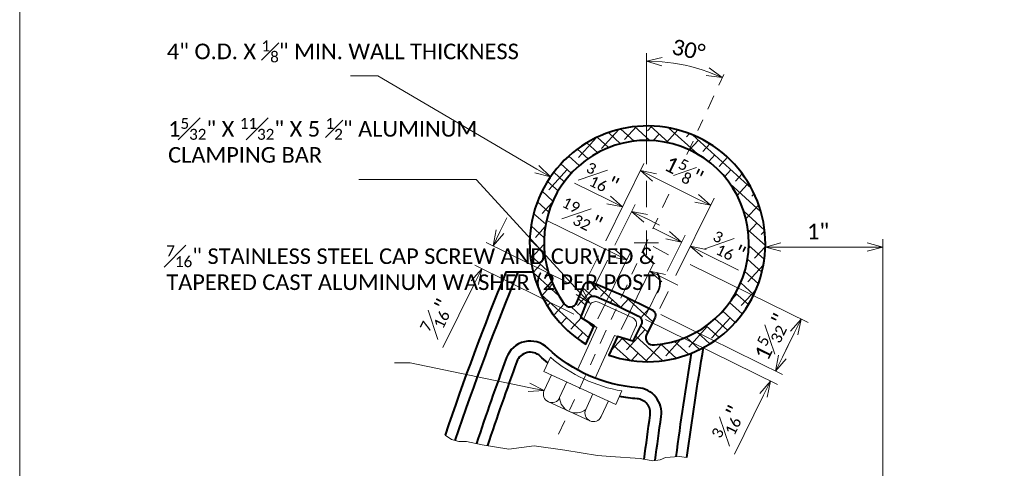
# Model space of a CAD drawing. Extents: x -518 to 31748, y -460528 to 225.
# Tile 2 of 15: x -16.09 to -7.71, y -4.67 to -0.85. Entities that reach past the tile are written whole.
import ezdxf
from ezdxf import colors
from ezdxf.entities.mleader import LeaderData, LeaderLine
from ezdxf.math import Vec2, Vec3

# ---------------------------------------------------------------- set-up
doc = ezdxf.new("R2010")
doc.units = 0
doc.header["$MEASUREMENT"] = 0
doc.linetypes.add('Wisdot4', pattern=[0.28125, 0.125, -0.0625, 0.03125, -0.0625])
for name, color, linetype, lineweight in [('B_ANNO_DIM', 7, 'Continuous', 18), ('B_CNTR', 1, 'Wisdot4', 18), ('B_DETAIL', 7, 'Continuous', 18), ('B_DETAIL_OBJ', 7, 'Continuous', 40), ('B_STEEL_BOLT', 3, 'Continuous', 18)]:
    doc.layers.add(name, color=color, linetype=linetype, lineweight=lineweight)
doc.layers.add('B_ANNO_NOPLOT', color=47, linetype='Continuous', lineweight=18, plot=False)
doc.styles.add('Annotative', font='calibri.ttf', dxfattribs={"height": 0.0625})
doc.styles.get("Standard").update_dxf_attribs({"font": 'calibri.ttf'})
doc.dimstyles.new('Annotative', dxfattribs={"dimscale": 0, "dimtxt": 0.0625, "dimasz": 0.0625, "dimexe": 0.03125, "dimexo": 0.03125, "dimgap": 0.03125, "dimtad": 1, "dimdec": 3, "dimzin": 3, "dimdsep": 46, "dimlunit": 4, "dimtxsty": 'Standard', "dimblk": 'OPEN30', "dimcen": 0.03125, "dimaunit": 1, "dimadec": 0, "dimazin": 3, "dimtfac": 0.75, "dimtdec": 3, "dimtofl": 0, "dimtmove": 0, "dimatfit": 3, "dimldrblk": 'OPEN30', "dimfxl": 1, "dimtfill": 1, "dimfrac": 1, "dimtolj": 1, "dimtzin": 0, "dimarcsym": 0})

# ---------------------------------------------------------------- blocks, each defined once
blk = doc.blocks.new('_Open30')
at = {"color": 0, "linetype": 'ByBlock', "lineweight": -2}
for p, q in [((-1, 0.268), (0, 0)), ((0, 0), (-1, -0.268)), ((0, 0), (-1, 0))]:
    blk.add_line(p, q, dxfattribs=at)
blk = doc.blocks.new('*D135')
at = {"layer": 'B_ANNO_DIM', "color": 0, "lineweight": -2, "transparency": 16777216}
blk.add_line((5.3368, 8.863), (5.3368, 9.8059), dxfattribs=at)
blk.add_arc((5.3368, 8.1921), 1.5473, 70.29127, 85.07335, dxfattribs=at)
at = {"layer": 'Defpoints', "color": 0, "transparency": 16777216}
for p in [(5.9818, 9.5985), (5.3368, 8.7965), (5.3368, 8.0886), (4.5888, 6.5609)]:
    blk.add_point(p, dxfattribs=at)
at = {"layer": 'B_ANNO_DIM', "color": 0, "lineweight": -2, "transparency": 16777216, "xscale": 0.133002, "yscale": 0.133002, "zscale": 0.133002}
for p, rotation in [((5.3368, 9.7394), 177.5366736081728), ((5.9818, 9.5985), 337.8279482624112)]:
    blk.add_blockref('_Open30', p, dxfattribs=dict(at, rotation=rotation))
at = {"layer": 'B_ANNO_DIM', "color": 0, "transparency": 16777216, "insert": (5.6956, 9.8353), "char_height": 0.133, "attachment_point": 5, "rotation": 347.68231, "bg_fill": 3, "box_fill_scale": 1.25, "bg_fill_color": 256, "bg_fill_true_color": 13158600, "bg_fill_transparency": 0}
blk.add_mtext('\\A1;30%%D', dxfattribs=at)
at = {"layer": 'Defpoints', "color": 0, "transparency": 16777216}
blk.add_point((5.7743, 9.6762), dxfattribs=at)
blk = doc.blocks.new('*D143')
at = {"layer": 'B_ANNO_DIM', "color": 0, "lineweight": -2, "transparency": 16777216}
for p, q in [((5.7091, 8.0084), (6.7137, 7.5126)), ((5.4594, 7.5807), (6.4951, 7.0696)), ((6.4943, 7.2183), (6.5952, 7.4228))]:
    blk.add_line(p, q, dxfattribs=at)
at = {"layer": 'Defpoints', "color": 0, "transparency": 16777216}
for p in [(5.6495, 8.0378), (5.3998, 7.6102)]:
    blk.add_point(p, dxfattribs=at)
at = {"layer": 'B_ANNO_DIM', "color": 0, "lineweight": -2, "transparency": 16777216, "xscale": 0.133002, "yscale": 0.133002, "zscale": 0.133002}
for p, rotation in [((6.6541, 7.542), 63.73313028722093), ((6.4355, 7.099), 243.7331302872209)]:
    blk.add_blockref('_Open30', p, dxfattribs=dict(at, rotation=rotation))
at = {"layer": 'B_ANNO_DIM', "color": 0, "transparency": 16777216, "insert": (6.4002, 7.3919), "char_height": 0.133002, "attachment_point": 5, "rotation": 63.73313, "bg_fill": 3, "box_fill_scale": 1.25, "bg_fill_color": 256, "bg_fill_true_color": 13158600, "bg_fill_transparency": 0}
blk.add_mtext('\\A1;1{\\H0.7x;\\S5#32;}"', dxfattribs=at)
at = {"layer": 'Defpoints', "color": 0, "transparency": 16777216}
blk.add_point((6.6541, 7.542), dxfattribs=at)
blk = doc.blocks.new('*D144')
at = {"layer": 'B_ANNO_DIM', "color": 0, "lineweight": -2, "transparency": 16777216}
for p, q in [((5.3292, 7.5384), (6.4528, 6.9838)), ((6.4943, 7.2183), (6.5532, 7.3376)), ((6.3343, 6.894), (6.087, 6.3929))]:
    blk.add_line(p, q, dxfattribs=at)
at = {"layer": 'Defpoints', "color": 0, "transparency": 16777216}
for p in [(5.2695, 7.5678), (6.4355, 7.099), (6.4355, 7.099)]:
    blk.add_point(p, dxfattribs=at)
at = {"layer": 'B_ANNO_DIM', "color": 0, "lineweight": -2, "transparency": 16777216, "xscale": 0.133002, "yscale": 0.133002, "zscale": 0.133002}
for p, rotation in [((6.4355, 7.099), 243.7331302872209), ((6.3932, 7.0133), 63.73313028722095)]:
    blk.add_blockref('_Open30', p, dxfattribs=dict(at, rotation=rotation))
at = {"layer": 'B_ANNO_DIM', "color": 0, "transparency": 16777216, "insert": (6.0361, 6.6555), "char_height": 0.133002, "attachment_point": 5, "rotation": 63.73313, "bg_fill": 3, "box_fill_scale": 1.25, "bg_fill_color": 256, "bg_fill_true_color": 13158600, "bg_fill_transparency": 0}
blk.add_mtext('\\A1;{\\H0.7x;\\S3#16;}"', dxfattribs=at)
blk = doc.blocks.new('*D145')
at = {"layer": 'B_ANNO_DIM', "color": 0, "lineweight": -2, "transparency": 16777216}
for p, q in [((4.0897, 8.2857), (4.1486, 8.405)), ((4.654, 7.8589), (3.9712, 8.1959)), ((4.7175, 7.5854), (3.8751, 8.0011)), ((3.8759, 7.8524), (3.6034, 7.3003))]:
    blk.add_line(p, q, dxfattribs=at)
at = {"layer": 'Defpoints', "color": 0, "transparency": 16777216}
for p in [(4.0309, 8.1664), (4.7136, 7.8295), (4.7771, 7.556)]:
    blk.add_point(p, dxfattribs=at)
at = {"layer": 'B_ANNO_DIM', "color": 0, "lineweight": -2, "transparency": 16777216, "xscale": 0.133002, "yscale": 0.133002, "zscale": 0.133002}
for p, rotation in [((4.0309, 8.1664), 243.7331302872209), ((3.9348, 7.9717), 63.73313028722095)]:
    blk.add_blockref('_Open30', p, dxfattribs=dict(at, rotation=rotation))
at = {"layer": 'B_ANNO_DIM', "color": 0, "transparency": 16777216, "insert": (3.5541, 7.5634), "char_height": 0.133002, "attachment_point": 5, "rotation": 63.73313}
blk.add_mtext('\\A1;{\\H0.7x;\\S7#16;}"', dxfattribs=at)
blk = doc.blocks.new('*D146')
at = {"layer": 'B_ANNO_DIM', "color": 0, "lineweight": -2, "transparency": 16777216}
for p, q in [((4.9913, 8.2088), (5.3157, 8.8662)), ((5.7641, 8.5707), (5.4055, 8.7477)), ((5.5884, 7.9141), (5.9128, 8.5715))]:
    blk.add_line(p, q, dxfattribs=at)
at = {"layer": 'Defpoints', "color": 0, "transparency": 16777216}
for p in [(5.2863, 8.8065), (4.9618, 8.1492), (5.559, 7.8545)]:
    blk.add_point(p, dxfattribs=at)
at = {"layer": 'B_ANNO_DIM', "color": 0, "lineweight": -2, "transparency": 16777216, "xscale": 0.133002, "yscale": 0.133002, "zscale": 0.133002}
for p, rotation in [((5.2863, 8.8065), 153.7331302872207), ((5.8834, 8.5118), 333.7331302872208)]:
    blk.add_blockref('_Open30', p, dxfattribs=dict(at, rotation=rotation))
at = {"layer": 'B_ANNO_DIM', "color": 0, "transparency": 16777216, "insert": (5.6562, 8.8037), "char_height": 0.133002, "attachment_point": 5, "rotation": 333.73313}
blk.add_mtext('\\A1;1{\\H0.7x;\\S5#8;}"', dxfattribs=at)
blk = doc.blocks.new('*D147')
at = {"layer": 'B_ANNO_DIM', "color": 0, "lineweight": -2, "transparency": 16777216}
for p, q in [((5.0501, 8.1056), (4.4832, 8.3854)), ((4.922, 7.5456), (5.1988, 8.1064)), ((5.121, 7.4544), (5.395, 8.0096)), ((5.4848, 7.8911), (5.6041, 7.8322))]:
    blk.add_line(p, q, dxfattribs=at)
at = {"layer": 'Defpoints', "color": 0, "transparency": 16777216}
for p in [(5.1693, 8.0468), (4.8926, 7.486), (5.0916, 7.3948)]:
    blk.add_point(p, dxfattribs=at)
at = {"layer": 'B_ANNO_DIM', "color": 0, "lineweight": -2, "transparency": 16777216, "xscale": 0.133002, "yscale": 0.133002, "zscale": 0.133002}
for p, rotation in [((5.1693, 8.0468), 333.7331302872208), ((5.3655, 7.9499), 153.7331302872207)]:
    blk.add_blockref('_Open30', p, dxfattribs=dict(at, rotation=rotation))
at = {"layer": 'B_ANNO_DIM', "color": 0, "transparency": 16777216, "insert": (4.7786, 8.4201), "char_height": 0.133002, "attachment_point": 5, "rotation": 333.73313, "bg_fill": 3, "box_fill_scale": 1.25, "bg_fill_color": 256, "bg_fill_true_color": 13158600, "bg_fill_transparency": 0}
blk.add_mtext('\\A1;{\\H0.7x;\\S19#32;}"', dxfattribs=at)
blk = doc.blocks.new('*D148')
at = {"layer": 'B_ANNO_DIM', "color": 0, "lineweight": -2, "transparency": 16777216}
for p, q in [((5.0147, 8.5568), (4.7233, 8.7007)), ((5.0685, 8.1707), (5.2406, 8.5195)), ((5.3305, 8.401), (5.4497, 8.3421))]:
    blk.add_line(p, q, dxfattribs=at)
at = {"layer": 'Defpoints', "color": 0, "transparency": 16777216}
for p in [(5.134, 8.498), (5.134, 8.498), (5.0391, 8.1111)]:
    blk.add_point(p, dxfattribs=at)
at = {"layer": 'B_ANNO_DIM', "color": 0, "lineweight": -2, "transparency": 16777216, "xscale": 0.133002, "yscale": 0.133002, "zscale": 0.133002}
for p, rotation in [((5.134, 8.498), 333.7331302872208), ((5.2112, 8.4598), 153.7331302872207)]:
    blk.add_blockref('_Open30', p, dxfattribs=dict(at, rotation=rotation))
blk = doc.blocks.new('*D149')
at = {"layer": 'B_ANNO_DIM', "color": 0, "lineweight": -2, "transparency": 16777216}
for p, q in [((5.5173, 8.2574), (5.398, 8.3163)), ((5.5142, 7.9507), (5.666, 8.2582)), ((5.83, 8.1031), (6.1215, 7.9593))]:
    blk.add_line(p, q, dxfattribs=at)
at = {"layer": 'Defpoints', "color": 0, "transparency": 16777216}
for p in [(5.6366, 8.1986), (5.7108, 8.162), (5.4848, 7.8911)]:
    blk.add_point(p, dxfattribs=at)
at = {"layer": 'B_ANNO_DIM', "color": 0, "lineweight": -2, "transparency": 16777216, "xscale": 0.133002, "yscale": 0.133002, "zscale": 0.133002}
for p, rotation in [((5.6366, 8.1986), 333.7331302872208), ((5.7108, 8.162), 153.7331302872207)]:
    blk.add_blockref('_Open30', p, dxfattribs=dict(at, rotation=rotation))
blk = doc.blocks.new('*D150')
at = {"layer": 'B_ANNO_DIM', "color": 0, "lineweight": -2, "transparency": 16777216}
for p, q in [((7.3497, 5.6784), (7.3497, 8.2221)), ((6.4827, 8.1556), (7.2167, 8.1556))]:
    blk.add_line(p, q, dxfattribs=at)
at = {"layer": 'Defpoints', "color": 0, "transparency": 16777216}
for p in [(6.3497, 8.1556), (7.3497, 8.1556), (7.3497, 5.6119)]:
    blk.add_point(p, dxfattribs=at)
at = {"layer": 'B_ANNO_DIM', "color": 0, "lineweight": -2, "transparency": 16777216, "xscale": 0.133002, "yscale": 0.133002, "zscale": 0.133002, "rotation": 180}
blk.add_blockref('_Open30', (6.3497, 8.1556), dxfattribs=at)
at = {"layer": 'B_ANNO_DIM', "color": 0, "lineweight": -2, "transparency": 16777216, "xscale": 0.133002, "yscale": 0.133002, "zscale": 0.133002}
blk.add_blockref('_Open30', (7.3497, 8.1556), dxfattribs=at)
at = {"layer": 'B_ANNO_DIM', "color": 0, "transparency": 16777216, "insert": (6.7988, 8.2888), "char_height": 0.133, "attachment_point": 5, "bg_fill": 3, "box_fill_scale": 1.25, "bg_fill_color": 256, "bg_fill_true_color": 13158600, "bg_fill_transparency": 0}
blk.add_mtext('\\A1;1"', dxfattribs=at)
blk = doc.blocks.new('*U161')
at = {"layer": 'B_ANNO_NOPLOT', "flags": 128}
blk.add_lwpolyline([(0, 0), (0, 22.3443), (28.722, 22.3443), (28.722, 21.1788), (33.5165, 21.1788), (33.5165, 3.591), (28.0697, 3.591), (28.0697, 0)], close=True, dxfattribs=at)
blk = doc.blocks.new('INS_RAILHALM_BASE')
at = {"layer": 'B_DETAIL'}
h = blk.add_hatch(dxfattribs=at)
h.set_pattern_fill('ANSI38', color=256, scale=0.75, angle=92.69436)
h.set_pattern_definition([(137.69436, (24.74471, 11.85578), (-0.06310175, -0.0693342), []), (227.69436, (24.74471, 11.85578), (-0.0568693, -0.20177016), [0.234375, -0.140625])])
h.paths.add_polyline_path([(4.7771, 7.556), (4.8385, 7.7052, -0.41645), (4.9076, 7.7338), (5.0912, 7.6566), (5.2695, 7.5678, -0.41645), (5.293, 7.4968), (5.22, 7.3529), (5.0916, 7.3948), (5.0164, 7.2356, 18.621412), (4.8221, 7.3276), (4.8926, 7.486)])
h.paths.add_polyline_path([(5.4046, 7.3229, 3.854105), (4.6339, 7.6763, 0.62488), (4.7448, 7.6838), (4.8039, 7.8291, -0.4177), (4.8731, 7.8578), (5.132, 7.7456), (5.385, 7.621, -0.41902), (5.4086, 7.5497), (5.3379, 7.4118, 0.62488)], flags=16)
at = {"layer": 'B_ANNO_DIM'}
for p, q in [((5.3368, 8.2956), (5.3368, 8.0886)), ((5.2333, 8.1921), (5.4403, 8.1921))]:
    blk.add_line(p, q, dxfattribs=at)
at = {"layer": 'B_ANNO_NOPLOT', "flags": 128}
blk.add_lwpolyline([(0, 0), (0, 22.3443), (28.722, 22.3443), (28.722, 21.1788), (33.5165, 21.1788), (33.5165, 3.591), (28.0697, 3.591), (28.0697, 0)], close=True, dxfattribs=at)
at = {"layer": 'B_CNTR'}
for p, q in [((5.6821, 8.945), (6.0247, 9.6916)), ((4.5888, 6.5609), (5.5325, 8.6188))]:
    blk.add_line(p, q, dxfattribs=at)
at = {"layer": 'B_DETAIL', "flags": 128}
blk.add_lwpolyline([(3.6225, 6.5543), (3.6777, 6.5166), (3.7407, 6.4986), (3.8037, 6.4986), (3.9387, 6.4716), (4.1647, 6.4356), (4.3807, 6.4626), (4.6427, 6.4266), (4.9217, 6.3816), (5.0297, 6.3726), (5.2827, 6.3536), (5.3907, 6.3356), (5.4537, 6.3446), (5.4987, 6.3636), (5.6157, 6.3726), (5.6824, 6.3642)], dxfattribs=at)
at = {"layer": 'B_DETAIL_OBJ', "flags": 128}
for points in [[(5.0912, 7.6566), (5.2695, 7.5678, -0.41645), (5.293, 7.4968), (5.22, 7.3529), (5.0916, 7.3948), (5.0164, 7.2356, 18.621412), (4.8221, 7.3276), (4.8926, 7.486), (4.7771, 7.556), (4.8385, 7.7052, -0.41645), (4.9076, 7.7338), (5.0912, 7.6566)], [(5.132, 7.7456), (5.385, 7.621, -0.41902), (5.4086, 7.5497), (5.3379, 7.4118, 0.62476), (5.4046, 7.3229, 3.854105), (4.6339, 7.6763, 0.62476), (4.7448, 7.6838), (4.8039, 7.8291, -0.4177), (4.8731, 7.8578), (5.132, 7.7456)], [(4.3713, 7.9418), (4.1395, 7.941, 0.016122), (3.6225, 6.5543, 0.016122)], [(5.412, 6.3386, -0.004056), (5.4624, 6.7119, 0.436495), (5.2631, 6.958, -0.175677), (4.4971, 7.2952, 0.539691), (4.1454, 7.2139, 0.00857), (3.8891, 6.4815, 0.00857)], [(5.6824, 6.3642, -0.010342), (5.8237, 7.3006)], [(4.4969, 7.1686, -0.016528), (4.4318, 7.2268, 0.539691), (4.2341, 7.1811, 0.008421), (3.9831, 6.4645)], [(5.3178, 6.3477, -0.004087), (5.3688, 6.7253, 0.436495), (5.2568, 6.8636, -0.028623), (5.1067, 6.8823, -0.028623)]]:
    blk.add_lwpolyline(points, format="xyb", dxfattribs=at)
at = {"layer": 'B_DETAIL_OBJ'}
for centre, radius, start, end in [((25.38, -0.7674), 22.8618, 157.60737, 161.44312), ((28.3861, 3.4171), 22.9888, 170.39829, 172.61899)]:
    blk.add_arc(centre, radius, start, end, dxfattribs=at)
at = {"layer": 'B_STEEL_BOLT'}
blk.add_line((4.4661, 6.9341), (4.5274, 7.0676), dxfattribs=at)
at = {"layer": 'B_ANNO_DIM', "style": 'Annotative'}
blk.add_attdef('DIM1', (21.8175, 21.0046), '', height=0.133, dxfattribs=at)
at = {"layer": 'B_ANNO_DIM'}
dim = blk.add_angular_dim_2l(base=(5.7743, 9.6762), line1=((4.5888, 6.5609), (5.9818, 9.5985)), line2=((5.3368, 8.7965), (5.3368, 8.0886)), text='30%%D', dimstyle='Annotative', dxfattribs=at)
dim.commit()
dim.dimension.update_dxf_attribs({"geometry": '*D135', "text_midpoint": (5.6956, 9.8353)})
at = {"layer": 'B_STEEL_BOLT'}
for p, q in [((4.5981, 6.8735), (4.6594, 7.0071)), ((4.8196, 6.772), (4.8808, 6.9055)), ((4.5018, 6.8376), (4.8559, 6.6751)), ((4.9516, 6.7114), (5.0128, 6.845))]:
    blk.add_line(p, q, dxfattribs=at)
at = {"layer": 'B_STEEL_BOLT', "flags": 128}
blk.add_lwpolyline([(5.0762, 6.8159), (5.1285, 6.93, -0.134934), (4.519, 7.2168), (4.464, 7.0967), (5.0762, 6.8159)], format="xyb", dxfattribs=at)
at = {"layer": 'B_STEEL_BOLT'}
for centre, radius, start, end in [((4.5321, 6.9038), 0.0726, 155.36462, 335.36462), ((4.7348, 6.8793), 0.1368, 182.41764, 308.3116), ((4.8856, 6.7417), 0.0726, 155.36462, 335.36462)]:
    blk.add_arc(centre, radius, start, end, dxfattribs=at)
at = {"layer": 'B_ANNO_DIM'}
dim = blk.add_linear_dim(base=(4.0309, 8.1664), p1=(4.7771, 7.556), p2=(4.7136, 7.8295), angle=63.73313, text='{\\H0.7x;\\S7#16;}"', dimstyle='Annotative', override={"dimtfill": 0}, dxfattribs=at)
dim.commit()
dim.dimension.update_dxf_attribs({"geometry": '*D145', "text_midpoint": (3.6982, 7.4923), "dimtype": 128})
dim = blk.add_linear_dim(base=(6.6541, 7.542), p1=(5.3998, 7.6102), p2=(5.6495, 8.0378), angle=63.73313, text='1{\\H0.7x;\\S5#32;}"', dimstyle='Annotative', dxfattribs=at)
dim.commit()
dim.dimension.update_dxf_attribs({"geometry": '*D143', "text_midpoint": (6.5448, 7.3205), "dimtype": 128})
ml = blk.add_multileader_mtext('Standard', dxfattribs=at)
ml.set_content('\\A1;4" O.D. X {\\H0.7x;\\S1#8;}" MIN. WALL THICKNESS', color=256, style='Annotative')
ml.set_leader_properties()
ml.set_arrow_properties(name='OPEN30')
ml.build(insert=Vec2(0, 0))
ml.multileader.update_dxf_attribs({"text_right_attachment_type": 3, "dogleg_length": 0.0625, "arrow_head_size": 0.133, "scale": 2.128032})
ctx = ml.context
ctx.base_point, ctx.scale, ctx.char_height, ctx.arrow_head_size, ctx.landing_gap_size, ctx.plane_origin = Vec3(1.187, 9.8476), 2.128032, 0.133002, 0.133, 0.0665, Vec3(4.5646, 8.8783)
ctx.right_attachment = 3
notes = []
notes.append((ctx, [(0, (1, 1, 0), (2.951, 9.6133), (-1, 0), 0.133, [(0, [(4.5189, 8.7527), (3.0496, 9.6133), (3.0496, 9.6133)], 0, [])])]))
ctx.mtext.insert, ctx.mtext.width, ctx.mtext.flow_direction = Vec3(1.2535, 9.9151), 1.626373, 5
for ctx, leaders in notes:
    for number, flags, end, landing, length, lines in leaders:
        leader = LeaderData()
        leader.index, (leader.has_last_leader_line, leader.has_dogleg_vector, leader.attachment_direction) = number, flags
        leader.last_leader_point, leader.dogleg_vector, leader.dogleg_length = Vec3(end), Vec3(landing), length
        for number, points, colour, breaks in lines:
            line = LeaderLine()
            line.index, line.vertices, line.color, line.breaks = number, Vec3.list(points), colors.encode_raw_color(colour), breaks
            leader.lines.append(line)
        ctx.leaders.append(leader)
at = {"layer": 'B_ANNO_DIM', "insert": (5.9342, 8.3003), "char_height": 0.133002, "width": 1.828172, "attachment_point": 1, "rotation": 334.12628, "style": 'Annotative'}
blk.add_mtext('\\A1;{\\H0.7x;\\S3#16;}"', dxfattribs=at)
at = {"layer": 'B_ANNO_DIM'}
dim = blk.add_linear_dim(base=(5.2863, 8.8065), p1=(5.559, 7.8545), p2=(4.9618, 8.1492), angle=153.73313, text='1{\\H0.7x;\\S5#8;}"', dimstyle='Annotative', override={"dimtfill": 0}, dxfattribs=at)
dim.commit()
dim.dimension.update_dxf_attribs({"geometry": '*D146', "text_midpoint": (5.5848, 8.6592), "dimtype": 128})
dim = blk.add_linear_dim(base=(6.4355, 7.099), p1=(5.2695, 7.5678), p2=(6.4355, 7.099), angle=63.73313, text='{\\H0.7x;\\S3#16;}"', dimstyle='Annotative', dxfattribs=at)
dim.commit()
dim.dimension.update_dxf_attribs({"geometry": '*D144', "text_midpoint": (6.1812, 6.5838), "dimtype": 128})
dim = blk.add_linear_dim(base=(5.1693, 8.0468), p1=(5.0916, 7.3948), p2=(4.8926, 7.486), angle=153.73313, text='{\\H0.7x;\\S19#32;}"', dimstyle='Annotative', dxfattribs=at)
dim.commit()
dim.dimension.update_dxf_attribs({"geometry": '*D147', "text_midpoint": (4.7786, 8.4201)})
dim = blk.add_linear_dim(base=(7.3497, 8.1556), p1=(6.3497, 8.1556), p2=(7.3497, 5.6119), dimstyle='Annotative', dxfattribs=at)
dim.commit()
dim.dimension.update_dxf_attribs({"geometry": '*D150', "text_midpoint": (6.7988, 8.1556), "dimtype": 128})
for p, q in [((5.3368, 8.496), (5.3368, 8.7197)), ((5.5242, 8.0884), (5.394, 8.1605)), ((4.9278, 8.0801), (4.8353, 7.8927)), ((5.0067, 8.0455), (4.8807, 7.7906)), ((5.4502, 7.82), (5.3335, 7.5801)), ((5.5209, 7.7772), (5.4501, 7.6339))]:
    blk.add_line(p, q, dxfattribs=at)
at = {"layer": 'B_STEEL_BOLT'}
for p, q in [((4.8004, 7.5419), (4.8539, 7.6586)), ((5.22, 7.5524), (4.9282, 7.6862)), ((4.7493, 7.1096), (4.9154, 7.4718)), ((4.8926, 7.486), (4.9154, 7.4718)), ((5.1941, 7.3613), (5.2476, 7.478)), ((4.8992, 7.0391), (5.0659, 7.4028)), ((5.0916, 7.3948), (5.0659, 7.4028))]:
    blk.add_line(p, q, dxfattribs=at)
for centre, start, end in [((4.9049, 7.6352), 65.36462, 155.36462), ((5.1966, 7.5014), 335.36462, 65.36462)]:
    blk.add_arc(centre, 0.0561, start, end, dxfattribs=at)
at = {"layer": 'B_ANNO_DIM', "insert": (4.8552, 8.8841), "char_height": 0.133002, "width": 1.828172, "attachment_point": 1, "rotation": 334.12628, "style": 'Annotative'}
blk.add_mtext('\\A1;{\\H0.7x;\\S3#16;}"', dxfattribs=at)
at = {"layer": 'B_ANNO_DIM'}
for base, p1, p2, picture, middle in [((5.134, 8.498), (5.0391, 8.1111), (5.134, 8.498), '*D148', (4.7829, 8.6712)), ((5.6366, 8.1986), (5.7108, 8.162), (5.4848, 7.8911), '*D149', (6.0619, 7.9887))]:
    dim = blk.add_linear_dim(base=base, p1=p1, p2=p2, angle=153.73313, text=' ', dimstyle='Annotative', dxfattribs=at)
    dim.commit()
    dim.dimension.update_dxf_attribs({"geometry": picture, "text_midpoint": middle, "dimtype": 128})
ml = blk.add_multileader_mtext('Standard', dxfattribs=at)
ml.set_content('\\A1;1{\\H0.7x;\\S5#32;}" X {\\H0.7x;\\S11#32;}" X 5 {\\H0.7x;\\S1#2;}" ALUMINUM CLAMPING BAR', color=256, style='Annotative')
ml.set_leader_properties()
ml.set_arrow_properties(name='OPEN30')
ml.build(insert=Vec2(0, 0))
ml.multileader.update_dxf_attribs({"text_right_attachment_type": 3, "dogleg_length": 0.0625, "arrow_head_size": 0.133, "scale": 2.128032})
ctx = ml.context
ctx.base_point, ctx.scale, ctx.char_height, ctx.arrow_head_size, ctx.landing_gap_size, ctx.plane_origin = Vec3(1.1977, 9.1881), 2.128032, 0.133002, 0.133, 0.0665, Vec3(4.6494, 7.9966)
ctx.right_attachment = 3
notes = []
notes.append((ctx, [(0, (1, 1, 0), (3.0221, 8.7315), (-1, 0), 0.133, [(0, [(4.8539, 7.6766), (3.8862, 8.7315), (3.8862, 8.7315)], 0, [])])]))
ctx.mtext.insert, ctx.mtext.width, ctx.mtext.flow_direction = Vec3(1.2642, 9.2556), 1.626373, 5
ml = blk.add_multileader_mtext('Standard', dxfattribs=at)
ml.set_content('\\A1;{\\H0.7x;\\S7#16;}" STAINLESS STEEL CAP SCREW AND CURVED & TAPERED CAST ALUMINUM WASHER (2 PER POST)', color=256, style='Annotative')
ml.set_leader_properties()
ml.set_arrow_properties(name='OPEN30')
ml.build(insert=Vec2(0, 0))
ml.multileader.update_dxf_attribs({"text_right_attachment_type": 3, "dogleg_length": 0.0625, "arrow_head_size": 0.133, "scale": 2.128032})
ctx = ml.context
ctx.base_point, ctx.scale, ctx.char_height, ctx.arrow_head_size, ctx.landing_gap_size, ctx.plane_origin = Vec3(1.1822, 8.087), 2.128032, 0.133002, 0.133, 0.0665, Vec3(4.9374, 6.4339)
ctx.right_attachment = 3
notes.append((ctx, [(0, (1, 1, 0), (3.3238, 7.1688), (-1, 0), 0.133, [(0, [(4.4661, 6.9341), (3.3238, 7.1688), (3.3238, 7.1688)], 0, [])])]))
ctx.mtext.insert, ctx.mtext.width, ctx.mtext.flow_direction = Vec3(1.2487, 8.1711), 2.056789, 5
for ctx, leaders in notes:
    for number, flags, end, landing, length, lines in leaders:
        leader = LeaderData()
        leader.index, (leader.has_last_leader_line, leader.has_dogleg_vector, leader.attachment_direction) = number, flags
        leader.last_leader_point, leader.dogleg_vector, leader.dogleg_length = Vec3(end), Vec3(landing), length
        for number, points, colour, breaks in lines:
            line = LeaderLine()
            line.index, line.vertices, line.color, line.breaks = number, Vec3.list(points), colors.encode_raw_color(colour), breaks
            leader.lines.append(line)
        ctx.leaders.append(leader)

msp = doc.modelspace()

# ---------------------------------------------------------------- block references
at = {"layer": 'B_ANNO_DIM'}
msp.add_blockref('INS_RAILHALM_BASE', (-16.0931, -10.9394), dxfattribs=at)

# ---------------------------------------------------------------- next in the draw order: block references
msp.add_blockref('*U161', (-16.0931, -10.9394), dxfattribs=at)

doc.saveas('drawing.dxf')
